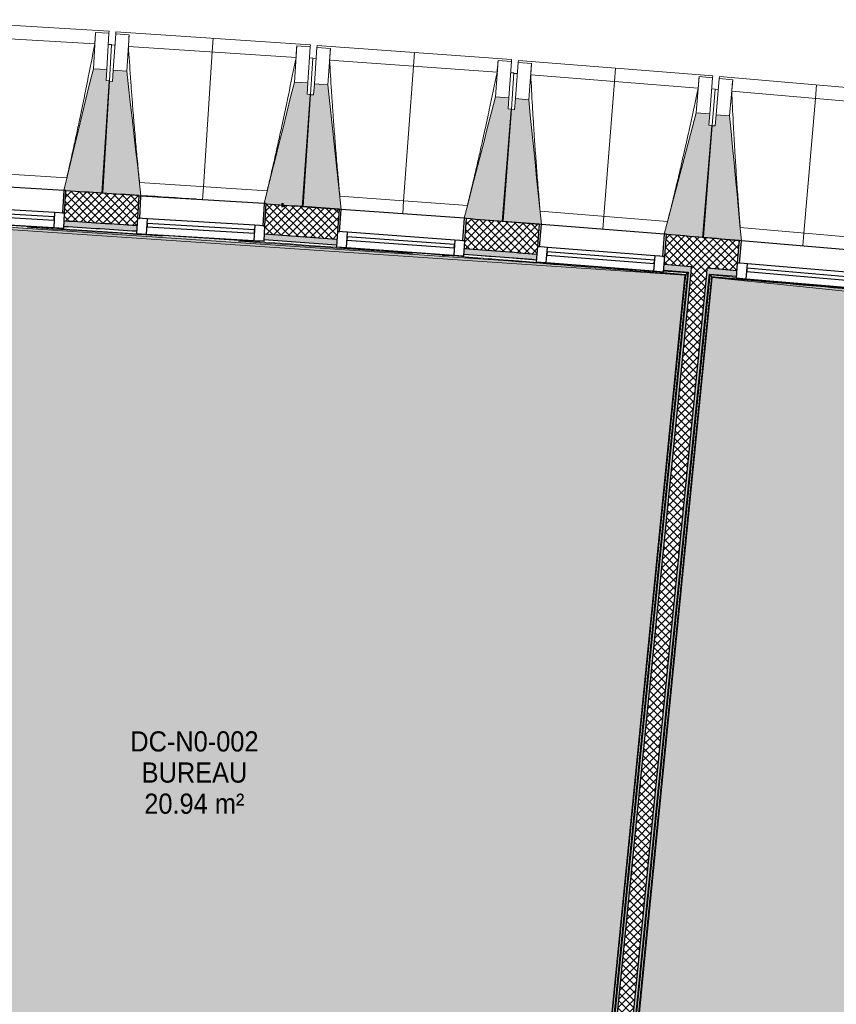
# Model space of a CAD drawing. Header units: millimetres. Extents: x 1909 to 78032, y -36590 to 14615.
# Tile 15 of 68: x 27471 to 31115, y -17998 to -13605. Entities that reach past the tile are written whole.
import ezdxf

# ---------------------------------------------------------------- set-up
doc = ezdxf.new("R2010")
doc.units = ezdxf.units.MM
doc.linetypes.add('Tiret', pattern=[2.5, 1.25, -1.25])
doc.layers.add('A-AREA', color=4, linetype='Tiret', lineweight=100, true_color=0x00ffff)
for name, color, linetype, lineweight in [('A-AREA-IDEN', 7, 'Continuous', 30), ('A-FLOR-HRAL', 7, 'Continuous', 18), ('A-GENM', 7, 'Continuous', 18), ('A-GLAZ', 7, 'Continuous', 25), ('A-WALL', 7, 'Continuous', 25), ('A-WALL-PATT', 7, 'Continuous', 25), ('I-WALL', 7, 'Continuous', 25), ('M-AREA-PATT', 7, 'Continuous', 18), ('S-BEAM', 7, 'Continuous', 18)]:
    doc.layers.add(name, color=color, linetype=linetype, lineweight=lineweight)
doc.styles.add('Arial_1', font='arial.ttf', dxfattribs={"width": 0.9, "height": 90})
pattern_1 = [(45, (0, 0), (-17.67767, 17.67767), []), (135, (0, 0), (-17.67767, -17.67767), [])]

# ---------------------------------------------------------------- blocks, each defined once
blk = doc.blocks.new('XXX_VIDE FENETRE - 550-377501-2021_015_1111_DCE_1_50_N0 FINI_SSI_ZDA_ZDM')
at = {"layer": 'A-GLAZ'}
for p, q in [((-285, 0), (-285, -100)), ((-275, 0), (-285, 0)), ((275, 0), (-275, 0)), ((-275, -100), (-275, 0)), ((285, 0), (275, 0)), ((275, 0), (275, -100)), ((285, -100), (285, 0)), ((-285, -100), (-275, -100)), ((-240, -100), (-285, -100)), ((-285, -100), (-285, -167.5)), ((-240, -167.5), (-240, -100)), ((240, -100), (-240, -100)), ((240, -100), (240, -167.5)), ((285, -100), (240, -100)), ((275, -100), (285, -100)), ((285, -167.5), (285, -100)), ((-285, -167.5), (-240, -167.5)), ((-240, -167.5), (240, -167.5)), ((240, -167.5), (285, -167.5))]:
    blk.add_line(p, q, dxfattribs=at)
at = {"layer": 'A-GLAZ', "color": 173, "true_color": 0x5c63b1}
for p, q in [((240, -120), (-240, -120)), ((-240, -120), (-240, -135)), ((240, -135), (240, -120)), ((-240, -135), (240, -135))]:
    blk.add_line(p, q, dxfattribs=at)
blk = doc.blocks.new('Garde-corps - Garde-corps-505703-2021_015_1111_DCE_1_50_N0 FINI_SSI_ZDA_ZDM')
at = {"layer": 'A-FLOR-HRAL'}
for p, q in [((-14288.8, -14452.6), (-9946.8, -14744.5)), ((-14003.6, -14461.4), (-10204.3, -14716.8)), ((-11030.4, -14657), (-10997.7, -14659.5)), ((-10933.7, -14652.5), (-10909.1, -14654.3)), ((-9946.8, -14744.5), (-10346.7, -18775.8)), ((-9945, -14743), (-10345, -18775.9)), ((-9943.1, -14741.4), (-10341.1, -18754.3)), ((-9935.3, -14734.9), (-10334, -18754.4)), ((-10042.2, -14727.7), (-9935.3, -14734.9)), ((-10041.8, -14723.1), (-9932, -14732.2)), ((-9975.9, -14740.4), (-9945, -14743)), ((-9946.8, -14744.5), (-9946.8, -14744.5))]:
    blk.add_line(p, q, dxfattribs=at)
at = {"layer": 'A-FLOR-HRAL', "flags": 128}
for points in [[(-9946.8, -14744.5), (-9946.8, -14744.5), (-9946.7, -14744.4), (-9946.5, -14744.3), (-9946.3, -14744.1), (-9946.1, -14743.9), (-9945.9, -14743.7), (-9945.6, -14743.5), (-9945.4, -14743.3), (-9945.2, -14743.2), (-9945, -14743)], [(-9943.1, -14741.4), (-9939.2, -14738.1), (-9935.3, -14734.9)], [(-9935.3, -14734.9), (-9935.2, -14734.8), (-9934.8, -14734.5), (-9934.4, -14734.1), (-9933.8, -14733.7), (-9933.2, -14733.2), (-9932.6, -14732.7), (-9932, -14732.2)]]:
    blk.add_lwpolyline(points, dxfattribs=at)
at = {"layer": 'A-FLOR-HRAL'}
for radius, start, end in [(137273, 85.24477, 87.064083), (137269.6, 86.221927, 86.473789), (137283.1, 86.270695, 86.406616), (137269.6, 85.755463, 86.080121), (137283.1, 85.897745, 86.032794), (137269.6, 85.246202, 85.659974), (137283.1, 85.524362, 85.642176)]:
    blk.add_arc((-21322.9, -151541.9), radius, start, end, dxfattribs=at)
blk = doc.blocks.new('Garde-corps - Garde-corps-505843-2021_015_1111_DCE_1_50_N0 FINI_SSI_ZDA_ZDM')
at = {"layer": 'A-FLOR-HRAL'}
for p, q in [((-10233.5, -18764.4), (-9834.6, -14743.3)), ((-10226.9, -18787.6), (-9826.7, -14752.9)), ((-10226.4, -18765.7), (-9828.2, -14751)), ((-10225.2, -18787.8), (-9825.2, -14754.7)), ((-9837.3, -14740.1), (-9718.3, -14750.1)), ((-9834.6, -14743.3), (-9718.7, -14755.3)), ((-9825.2, -14754.7), (-4600.3, -15294.7)), ((-9591.9, -14768.4), (-4588.7, -15285.5))]:
    blk.add_line(p, q, dxfattribs=at)
at = {"layer": 'A-FLOR-HRAL', "flags": 128}
blk.add_lwpolyline([(-9828.2, -14751), (-9831.4, -14747.2), (-9834.6, -14743.3)], dxfattribs=at)
at = {"layer": 'A-FLOR-HRAL'}
for radius, start, end in [(137273, 83.001273, 85.19666), (137271.2, 84.911937, 85.195943), (137269.6, 84.677453, 85.195271)]:
    blk.add_arc((-21322.9, -151541.9), radius, start, end, dxfattribs=at)
for points, knots in [([(-9834.6, -14743.3), (-9834.6, -14743.3), (-9834.6, -14743.3), (-9834.7, -14743.2), (-9834.7, -14743.2), (-9834.8, -14743.1), (-9834.9, -14743), (-9835, -14742.9), (-9835.1, -14742.8), (-9835.2, -14742.7), (-9835.2, -14742.6), (-9835.3, -14742.4), (-9835.5, -14742.3), (-9835.6, -14742.2), (-9835.7, -14742), (-9835.8, -14741.9), (-9835.9, -14741.8), (-9836.1, -14741.6), (-9836.4, -14741.2), (-9836.8, -14740.7), (-9837.1, -14740.3), (-9837.3, -14740.1)], [0, 0, 0, 0, 0.071429, 0.107143, 0.142857, 0.214286, 0.25, 0.285714, 0.321429, 0.357143, 0.392857, 0.428571, 0.464286, 0.5, 0.535714, 0.571429, 0.607143, 0.642857, 0.714286, 0.857143, 1, 1, 1, 1]), ([(-9825.2, -14754.7), (-9825.2, -14754.7), (-9825.2, -14754.6), (-9825.3, -14754.6), (-9825.3, -14754.4), (-9825.5, -14754.3), (-9825.6, -14754.2), (-9825.7, -14754), (-9825.9, -14753.8), (-9826.1, -14753.5), (-9826.3, -14753.4), (-9826.4, -14753.1), (-9826.6, -14753), (-9826.7, -14752.9)], [0.075, 0.075, 0.075, 0.075, 0.15, 0.2125, 0.275, 0.35, 0.425, 0.5, 0.6, 0.7, 0.775, 0.85, 1, 1, 1, 1])]:
    blk.add_open_spline(points, degree=3, knots=knots, dxfattribs=at)
blk = doc.blocks.new('B02_ARC_rvt-1-2021_015_1111_DCE_1_50_N0 FINI_SSI_ZDA_ZDM')
at = {"layer": 'A-WALL-PATT', "lineweight": 18}
h = blk.add_hatch(dxfattribs=at)
h.set_pattern_fill('FP_1', color=256, style=0, pattern_type=2)
h.set_pattern_definition(pattern_1)
h.paths.add_polyline_path([(-2612.4, -15514.6), (-2594.6, -15381.2), (-2906.6, -15338.2), (-2924.2, -15472), (-2750.3, -15495.7)])
h.paths.add_polyline_path([(-3489.2, -15396.8), (-3471.6, -15263), (-3794.6, -15221.1), (-3811.3, -15355), (-3493.4, -15396.3)])
h.paths.add_polyline_path([(-4376.8, -15283.5), (-4360.1, -15149.5), (-4683.3, -15109.7), (-4698.3, -15243.9), (-4380.8, -15283)])
h.paths.add_polyline_path([(-5264.3, -15176.1), (-5249.3, -15041.9), (-5572.8, -15004.2), (-5587.8, -15138.4), (-5268.1, -15175.6)])
h.paths.add_polyline_path([(-6154.1, -15074.2), (-6139.2, -14940), (-6462.9, -14904.4), (-6477, -15038.7), (-6157.7, -15073.8)])
h.paths.add_polyline_path([(-7043.8, -14978.3), (-7030.1, -14843.9), (-7353.6, -14810.5), (-7366.9, -14944.9), (-7047.2, -14977.9)])
h.paths.add_polyline_path([(-7934, -14888.1), (-7921.1, -14753.7), (-8245, -14722.4), (-8256.4, -14856.9), (-7937.2, -14887.8)])
h.paths.add_polyline_path([(-8824, -14803.8), (-8812.5, -14669.3), (-9136.9, -14640.1), (-9148.3, -14774.6), (-8826.9, -14803.6)])
h.paths.add_polyline_path([(-9716.2, -14725.2), (-9704.9, -14590.7), (-10029.3, -14563.6), (-10039.9, -14698.1), (-9718.9, -14725)])
h.paths.add_polyline_path([(-10608, -14652.5), (-10597.7, -14517.9), (-10922.2, -14492.9), (-10931.9, -14627.5), (-10610.6, -14652.3)])
h.paths.add_polyline_path([(-11500.3, -14585.6), (-11490.9, -14450.9), (-11815.5, -14428), (-11823.4, -14562.8), (-11502.7, -14585.4)])
h.paths.add_polyline_path([(-12392.2, -14524.5), (-12384.2, -14389.7), (-12709.2, -14368.9), (-12717.2, -14503.7), (-12394.2, -14524.4)])
h.paths.add_polyline_path([(-13286.1, -14469.2), (-13278.2, -14334.4), (-13603.3, -14315.7), (-13610.4, -14450.5), (-13288, -14469.1)])
h.paths.add_polyline_path([(-14179.6, -14419.7), (-14172.5, -14284.9), (-14497.7, -14268.3), (-14503.9, -14403.2), (-14181.3, -14419.6)])
h.paths.add_polyline_path([(-15073.3, -14376.1), (-15067.1, -14241.2), (-15392.5, -14226.8), (-15397.8, -14361.7), (-15074.8, -14376)])
h.paths.add_polyline_path([(-15967.3, -14338.3), (-15962, -14203.4), (-16287.4, -14191), (-16291.9, -14326), (-15968.6, -14338.2)])
h.paths.add_polyline_path([(-16861.5, -14306.3), (-16857.1, -14171.3), (-17182.6, -14161.1), (-17186.2, -14296.1), (-16862.6, -14306.2)])
h.paths.add_polyline_path([(-17755.9, -14280.1), (-17752.4, -14145.2), (-18078, -14137.1), (-18080.6, -14272.1), (-17756.8, -14280.1)])
h.paths.add_polyline_path([(-18650.5, -14259.8), (-18647.8, -14124.8), (-18973.4, -14118.9), (-18974.8, -14253.9), (-18651.1, -14259.8)])
h.paths.add_polyline_path([(-23343, -14248.6), (-23124.3, -14245.6), (-23126, -14110.6), (-23345.1, -14113.6), (-23343, -14247.7)])
h.paths.add_polyline_path([(-19545.2, -14245.3), (-19543.4, -14110.3), (-19869, -14106.5), (-19869.7, -14241.5), (-19545.6, -14245.3)])
h.paths.add_polyline_path([(-22554.3, -14239.3), (-22229.5, -14236.8), (-22230.4, -14101.8), (-22556, -14104.3), (-22554.3, -14237.9)])
h.paths.add_polyline_path([(-20439.9, -14236.6), (-20439, -14101.6), (-20764.7, -14099.9), (-20764.7, -14234.9), (-20440.2, -14236.6)])
h.paths.add_polyline_path([(-21659.5, -14234.2), (-21334.7, -14233.8), (-21334.7, -14098.8), (-21660.4, -14099.2), (-21659.5, -14233.9)])
at = {"layer": 'A-WALL-PATT', "true_color": 0xdadada}
h = blk.add_hatch(color=254, dxfattribs=at)
h.paths.add_polyline_path([(-2615.8, -15539.3), (-2612.4, -15514.6), (-2924.2, -15472), (-2927.5, -15496.8), (-2768.3, -15518.4)])
h.paths.add_polyline_path([(-3492.5, -15421.6), (-3489.2, -15396.8), (-3811.3, -15355), (-3814.4, -15379.8), (-3493.4, -15421.5)])
h.paths.add_polyline_path([(-4379.9, -15308.3), (-4376.8, -15283.5), (-4500.5, -15268.2), (-4503.4, -15293), (-4380.8, -15308.2)])
h.paths.add_polyline_path([(-4572.9, -15284.4), (-4570, -15259.6), (-4698.3, -15243.9), (-4701.1, -15268.7), (-4579.1, -15283.7)])
h.paths.add_polyline_path([(-5267, -15200.9), (-5264.3, -15176.1), (-5587.8, -15138.4), (-5590.5, -15163.2), (-5268.1, -15200.8)])
h.paths.add_polyline_path([(-6156.9, -15099.1), (-6154.1, -15074.2), (-6477, -15038.7), (-6479.6, -15063.6), (-6157.7, -15099)])
h.paths.add_polyline_path([(-7046.4, -15003.1), (-7043.8, -14978.3), (-7366.9, -14944.9), (-7369.3, -14969.7), (-7047.2, -15003)])
h.paths.add_polyline_path([(-7936.5, -14913), (-7934, -14888.1), (-8256.4, -14856.9), (-8258.5, -14881.8), (-7937.2, -14912.9)])
h.paths.add_polyline_path([(-8826.1, -14828.7), (-8824, -14803.8), (-9148.3, -14774.6), (-9150.4, -14799.5), (-8826.9, -14828.7)])
h.paths.add_polyline_path([(-9718.3, -14750.1), (-9716.2, -14725.2), (-9847.3, -14714.2), (-9849.8, -14739), (-9718.9, -14750.1)])
h.paths.add_polyline_path([(-9919.5, -14733.2), (-9917.1, -14708.3), (-10039.9, -14698.1), (-10041.8, -14723.1), (-9925.8, -14732.7)])
h.paths.add_polyline_path([(-10610, -14677.4), (-10608, -14652.5), (-10931.9, -14627.5), (-10933.3, -14652.5), (-10610.6, -14677.4)])
h.paths.add_polyline_path([(-11502.1, -14610.5), (-11500.3, -14585.6), (-11823.4, -14562.8), (-11824.9, -14587.7), (-11502.7, -14610.5)])
h.paths.add_polyline_path([(-12393.6, -14549.5), (-12392.2, -14524.5), (-12717.2, -14503.7), (-12718.6, -14528.7), (-12394.2, -14549.4)])
h.paths.add_polyline_path([(-13287.6, -14494.1), (-13286.1, -14469.2), (-13610.4, -14450.5), (-13611.7, -14475.5), (-13288, -14494.1)])
h.paths.add_polyline_path([(-14180.9, -14444.7), (-14179.6, -14419.7), (-14311.6, -14412.9), (-14313.7, -14437.8), (-14181.3, -14444.7)])
h.paths.add_polyline_path([(-14383.6, -14434.3), (-14381.6, -14409.3), (-14503.9, -14403.2), (-14505.1, -14428.2), (-14389.9, -14433.9)])
h.paths.add_polyline_path([(-15074.4, -14401), (-15073.3, -14376.1), (-15397.8, -14361.7), (-15398.8, -14386.7), (-15074.8, -14401)])
h.paths.add_polyline_path([(-15968.3, -14363.2), (-15967.3, -14338.3), (-16291.9, -14326), (-16292.7, -14351), (-15968.6, -14363.2)])
h.paths.add_polyline_path([(-16862.3, -14331.3), (-16861.5, -14306.3), (-17186.2, -14296.1), (-17186.8, -14321.1), (-16862.6, -14331.2)])
h.paths.add_polyline_path([(-17756.6, -14305.1), (-17755.9, -14280.1), (-18080.6, -14272.1), (-18081.1, -14297.1), (-17756.8, -14305.1)])
h.paths.add_polyline_path([(-18651, -14284.8), (-18650.5, -14259.8), (-18975.3, -14253.8), (-18975.6, -14278.8), (-18651.1, -14284.8)])
h.paths.add_polyline_path([(-23207.7, -14271.7), (-23124, -14270.6), (-23124.7, -14245.6), (-23208, -14246.7), (-23207.7, -14271.5)])
h.paths.add_polyline_path([(-19545.5, -14270.3), (-19545.6, -14245.3), (-19870, -14241.5), (-19869.7, -14266.5), (-19545.6, -14270.3)])
h.paths.add_polyline_path([(-22554, -14264.3), (-22229.4, -14261.8), (-22229.8, -14236.8), (-22554.3, -14239.3)])
h.paths.add_polyline_path([(-20440.1, -14261.6), (-20440.2, -14236.6), (-20764.7, -14234.9), (-20764.7, -14259.9), (-20440.2, -14261.6)])
h.paths.add_polyline_path([(-21659.4, -14259.2), (-21334.8, -14258.8), (-21334.8, -14233.8), (-21659.5, -14234.2)])
at = {"layer": 'A-WALL-PATT', "lineweight": 18}
h = blk.add_hatch(dxfattribs=at)
h.set_pattern_fill('FP_1', color=256, style=0, pattern_type=2)
h.set_pattern_definition(pattern_1)
h.paths.add_polyline_path([(-10329.6, -19576.4), (-9847.3, -14714.2), (-9917.1, -14708.3), (-10399.3, -19570.7), (-10359.1, -19574)])
at = {"layer": 'A-WALL-PATT', "true_color": 0xdadada}
blk.add_hatch(color=254, dxfattribs=at).paths.add_polyline_path([(-10398.1, -19558.2), (-9919.5, -14733.2), (-9932, -14732.7), (-10410.6, -19557.2)])
at = {"layer": 'A-WALL-PATT', "lineweight": 5, "true_color": 0xdadada}
blk.add_hatch(color=254, dxfattribs=at).paths.add_polyline_path([(-10315.9, -19565), (-9837.3, -14740.1), (-9849.8, -14739.6), (-10328.3, -19564)])
at = {"layer": 'A-AREA'}
blk.add_line((-11747.3, -14432.7), (-11738.3, -14433.4), dxfattribs=at)
at = {"layer": 'A-WALL'}
for p, q in [((-9917.1, -14708.3), (-10039.9, -14698.1)), ((-9919.5, -14733.2), (-9917.1, -14708.3)), ((-10398.1, -19558.2), (-9919.5, -14733.2)), ((-9932, -14732.2), (-10331, -18754.7)), ((-10328.3, -19564), (-9849.8, -14739)), ((-10236.4, -18764.1), (-9837.3, -14740.1)), ((-9849.8, -14739), (-9847.3, -14714.2)), ((-9716.2, -14725.2), (-9847.3, -14714.2))]:
    blk.add_line(p, q, dxfattribs=at)
for start, end in [(86.270759, 86.406656), (85.897741, 86.032902), (85.524359, 85.659891)]:
    blk.add_arc((-21322.9, -151541.9), 137308.1, start, end, dxfattribs=at)
at = {"layer": 'I-WALL'}
blk.add_line((-12384.3, -14391.6), (-12384.2, -14389.7), dxfattribs=at)
at = {"layer": 'I-WALL', "flags": 128}
for points in [[(-10041.8, -14723.1), (-9986.9, -14727.6), (-9932, -14732.2)], [(-9837.3, -14740.1), (-9777.8, -14745.1), (-9718.3, -14750.1)]]:
    blk.add_lwpolyline(points, dxfattribs=at)
at = {"layer": 'I-WALL'}
for radius, start, end in [(137443.1, 86.271104, 86.406868), (137443.1, 86.164982, 86.266982), (137443.1, 85.89772, 86.03348), (137443.1, 85.524338, 85.660104), (137283.1, 86.270695, 86.406617), (137443.1, 85.150956, 85.286722), (137283.1, 85.897745, 86.032794), (137283.1, 85.524362, 85.659852)]:
    blk.add_arc((-21322.9, -151541.9), radius, start, end, dxfattribs=at)
at = {"layer": 'A-FLOR-HRAL', "lineweight": 18}
for name in ['Garde-corps - Garde-corps-505703-2021_015_1111_DCE_1_50_N0 FINI_SSI_ZDA_ZDM', 'Garde-corps - Garde-corps-505843-2021_015_1111_DCE_1_50_N0 FINI_SSI_ZDA_ZDM']:
    blk.add_blockref(name, (0, 0), dxfattribs=at)
at = {"layer": 'A-GLAZ', "lineweight": 18}
for p, rotation in [((-12993.7, -14351.2), 356.6222734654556), ((-12099.8, -14408.4), 356.6222734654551), ((-11206.3, -14471.4), 355.8761407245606), ((-10313.3, -14540.2), 355.5030743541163), ((-9420.8, -14614.9), 355.1300079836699)]:
    blk.add_blockref('XXX_VIDE FENETRE - 550-377501-2021_015_1111_DCE_1_50_N0 FINI_SSI_ZDA_ZDM', p, dxfattribs=dict(at, rotation=rotation))
blk = doc.blocks.new('20_MUR PREFA_01 - Type 1-3119337-2021_015_1111_DCE_1_50_N0 FINI_SSI_ZDA_ZDM')
at = {"layer": 'A-GENM'}
for p, q in [((0, 722.1), (0, 661.4)), ((0, 661.4), (0, 58.5)), ((0, 0.7), (0, 58.5))]:
    blk.add_line(p, q, dxfattribs=at)
blk = doc.blocks.new('B02_DC_STR_rvt-1-2021_015_1111_DCE_1_50_N0 FINI_SSI_ZDA_ZDM')
at = {"layer": 'S-BEAM', "lineweight": 5, "true_color": 0x787878}
for points in [[(-12544.5, -14378.3), (-12515, -13878.3), (-12529.9, -13877.4), (-12527, -13827.5), (-12586.9, -13824), (-12719, -14367.4), (-12709.2, -14367.9), (-12709.2, -14368.6), (-12653, -14371.9)], [(-12374.3, -14391.1), (-12438, -13834.8), (-12497.9, -13830.9), (-12501.2, -13880.8), (-12516.1, -13879.8), (-12548.9, -14379.6), (-12382.2, -14390.5)], [(-11650.8, -14438.5), (-11618.1, -13938.6), (-11633, -13937.7), (-11629.7, -13887.8), (-11689.6, -13883.8), (-11824.8, -14424.6), (-11815.3, -14425.1), (-11815.3, -14427.7), (-11757.5, -14431.5)], [(-11480.8, -14451.6), (-11540.8, -13895.6), (-11600.7, -13891.3), (-11604.2, -13941.2), (-11619.2, -13940.1), (-11655.2, -14439.7), (-11490.7, -14451.6), (-11490.6, -14450.9), (-11488.2, -14451.1)], [(-10757.6, -14504.4), (-10721.5, -14004.8), (-10736.5, -14003.7), (-10732.9, -13953.9), (-10792.8, -13949.6), (-10931.9, -14491.2), (-10922.1, -14491.9), (-10922.1, -14492.6), (-10862.4, -14496.9)], [(-10587.6, -14518.7), (-10644, -13962.3), (-10703.8, -13957.6), (-10707.8, -14007.4), (-10722.7, -14006.3), (-10762, -14505.6), (-10597.5, -14518.6), (-10597.4, -14517.9), (-10594.6, -14518.1)], [(-9864.8, -14576.2), (-9825.5, -14076.8), (-9840.4, -14075.6), (-9836.5, -14025.8), (-9896.3, -14021.1), (-10039, -14561.8), (-10029.2, -14562.6), (-10029.2, -14563.3), (-9967.8, -14568.1)], [(-9694.9, -14591.5), (-9747.7, -14034.8), (-9807.5, -14029.7), (-9811.7, -14079.5), (-9826.7, -14078.3), (-9869.2, -14577.4), (-9704.8, -14591.4), (-9704.7, -14590.7)]]:
    blk.add_hatch(color=8, dxfattribs=at).paths.add_polyline_path(points)
at = {"layer": 'S-BEAM'}
for p, q in [((-12516.9, -13656.7), (-13385.4, -13605.4)), ((-12516.9, -13656.7), (-12517.4, -13665.7)), ((-12580.6, -13713.6), (-13328.8, -13669.5)), ((-12577.3, -13662.2), (-12586.9, -13824)), ((-12577.4, -13662.4), (-12577.3, -13662.2)), ((-12577.3, -13662.2), (-12517.4, -13665.7)), ((-12517.4, -13665.7), (-12527, -13827.5)), ((-12497.9, -13830.9), (-12487.3, -13669.1)), ((-12487.3, -13669.1), (-12486.7, -13660.1)), ((-12487.3, -13669.1), (-12427.4, -13673)), ((-11618.6, -13717), (-12486.7, -13660.1)), ((-12438, -13834.8), (-12427.4, -13673)), ((-12427.4, -13673), (-12427.4, -13673.3)), ((-12505.4, -13716.5), (-12520.4, -13715.6)), ((-12505.4, -13716.5), (-12515, -13878.3)), ((-12490.6, -13719), (-12505.5, -13718)), ((-11682.6, -13773.5), (-12430.5, -13724.5)), ((-11679, -13722.1), (-11689.6, -13883.8)), ((-11679.1, -13722.4), (-11679, -13722.1)), ((-11679, -13722.1), (-11619.1, -13726)), ((-11619.1, -13726), (-11629.7, -13887.8)), ((-11618.6, -13717), (-11619.1, -13726)), ((-11600.7, -13891.3), (-11589, -13729.6)), ((-11589, -13729.6), (-11588.3, -13720.6)), ((-11589, -13729.6), (-11529.2, -13733.9)), ((-10720.6, -13783.2), (-11588.3, -13720.6)), ((-11540.8, -13895.6), (-11529.2, -13733.9)), ((-11529.2, -13733.9), (-11529.1, -13734.2)), ((-11607.4, -13776.9), (-11622.4, -13775.9)), ((-11607.4, -13776.9), (-11618.1, -13938.6)), ((-11592.6, -13779.5), (-11607.5, -13778.4)), ((-10785, -13839.3), (-11532.6, -13785.4)), ((-10781.1, -13787.9), (-10792.8, -13949.6)), ((-10781.1, -13787.9), (-10721.2, -13792.2)), ((-10781.1, -13788.1), (-10781.1, -13787.9)), ((-10720.6, -13783.2), (-10721.2, -13792.2)), ((-10691.1, -13796), (-10690.4, -13787)), ((-9823.1, -13855.2), (-10690.4, -13787)), ((-12527, -13827.5), (-12586.9, -13824)), ((-12529.9, -13877.4), (-12527, -13827.5)), ((-12497.9, -13830.9), (-12501.2, -13880.8)), ((-12438, -13834.8), (-12497.9, -13830.9)), ((-10721.2, -13792.2), (-10732.9, -13953.9)), ((-10703.8, -13957.6), (-10691.1, -13796)), ((-10691.1, -13796), (-10631.3, -13800.7)), ((-10644, -13962.3), (-10631.3, -13800.7)), ((-10631.3, -13800.7), (-10631.3, -13801)), ((-12544.5, -14378.3), (-12515, -13878.3)), ((-12515, -13878.3), (-12529.9, -13877.4)), ((-10709.9, -13843.1), (-10724.8, -13842.1)), ((-10709.9, -13843.1), (-10721.5, -14004.8)), ((-10695, -13845.8), (-10710, -13844.7)), ((-9887.9, -13910.9), (-10635.1, -13852.1)), ((-9883.6, -13859.5), (-9896.3, -14021.1)), ((-9883.7, -13859.8), (-9883.6, -13859.5)), ((-9883.6, -13859.5), (-9823.8, -13864.2)), ((-9823.8, -13864.2), (-9836.5, -14025.8)), ((-9823.1, -13855.2), (-9823.8, -13864.2)), ((-9807.5, -14029.7), (-9793.7, -13868.2)), ((-9793.7, -13868.2), (-9792.9, -13859.2)), ((-9793.7, -13868.2), (-9733.9, -13873.3)), ((-8926.1, -13933), (-9792.9, -13859.2)), ((-9747.7, -14034.8), (-9733.9, -13873.3)), ((-9733.9, -13873.3), (-9733.9, -13873.6)), ((-12516.1, -13879.8), (-12548.9, -14379.6)), ((-12501.2, -13880.8), (-12516.1, -13879.8)), ((-11629.7, -13887.8), (-11689.6, -13883.8)), ((-11633, -13937.7), (-11629.7, -13887.8)), ((-11600.7, -13891.3), (-11604.2, -13941.2)), ((-11540.8, -13895.6), (-11600.7, -13891.3)), ((-9812.8, -13915.2), (-9827.7, -13914.1)), ((-9812.8, -13915.2), (-9825.5, -14076.8)), ((-9798, -13918), (-9812.9, -13916.7)), ((-11619.2, -13940.1), (-11655.2, -14439.7)), ((-11650.8, -14438.5), (-11618.1, -13938.6)), ((-11618.1, -13938.6), (-11633, -13937.7)), ((-11604.2, -13941.2), (-11619.2, -13940.1)), ((-10732.9, -13953.9), (-10792.8, -13949.6)), ((-10736.5, -14003.7), (-10732.9, -13953.9)), ((-10703.8, -13957.6), (-10707.8, -14007.4)), ((-10644, -13962.3), (-10703.8, -13957.6)), ((-8991.2, -13988.3), (-9738.1, -13924.7)), ((-10722.7, -14006.3), (-10762, -14505.6)), ((-10757.6, -14504.4), (-10721.5, -14004.8)), ((-10721.5, -14004.8), (-10736.5, -14003.7)), ((-10707.8, -14007.4), (-10722.7, -14006.3)), ((-9836.5, -14025.8), (-9896.3, -14021.1)), ((-9840.4, -14075.6), (-9836.5, -14025.8)), ((-9807.5, -14029.7), (-9811.7, -14079.5)), ((-9747.7, -14034.8), (-9807.5, -14029.7)), ((-9826.7, -14078.3), (-9869.2, -14577.4)), ((-9864.8, -14576.2), (-9825.5, -14076.8)), ((-9825.5, -14076.8), (-9840.4, -14075.6)), ((-9811.7, -14079.5), (-9826.7, -14078.3)), ((-13275, -14276.6), (-12705.5, -14310.3)), ((-12380.7, -14332), (-11811.4, -14369.3)), ((-12709.3, -14368.6), (-12544.5, -14378.3)), ((-12548.9, -14379.6), (-12374.3, -14391.1)), ((-12099.8, -14408.4), (-12374.3, -14390.4)), ((-11486.7, -14393.2), (-10917.7, -14434.2)), ((-11815.5, -14427.7), (-11650.8, -14438.5)), ((-11655.2, -14439.7), (-11490.7, -14451.6)), ((-10922.2, -14492.6), (-10757.6, -14504.4)), ((-10593.1, -14460.2), (-10024.4, -14505)), ((-10762, -14505.6), (-10597.5, -14518.6)), ((-9700.1, -14533.1), (-9131.6, -14581.5)), ((-10029.3, -14563.2), (-9864.8, -14576.2)), ((-9869.2, -14577.4), (-9704.8, -14591.4))]:
    blk.add_line(p, q, dxfattribs=at)
at = {"layer": 'S-BEAM', "flags": 128}
for points in [[(-12580.6, -13713.6), (-12580, -13703.4), (-12579.3, -13693.2), (-12578.7, -13682.9), (-12578, -13672.7), (-12577.4, -13662.4)], [(-12427.4, -13673.3), (-12428, -13683.5), (-12428.7, -13693.8), (-12429.3, -13704), (-12429.9, -13714.3), (-12430.5, -13724.5)], [(-11682.6, -13773.5), (-11681.9, -13763.3), (-11681.2, -13753.1), (-11680.5, -13742.8), (-11679.8, -13732.6), (-11679.1, -13722.4)], [(-11529.1, -13734.2), (-11529.8, -13744.4), (-11530.5, -13754.7), (-11531.2, -13764.9), (-11531.9, -13775.2), (-11532.6, -13785.4)], [(-10785, -13839.3), (-10784.3, -13829.1), (-10783.5, -13818.8), (-10782.7, -13808.6), (-10781.9, -13798.4), (-10781.1, -13788.1)], [(-12586.9, -13824), (-12603.4, -13892), (-12620, -13960), (-12636.5, -14028), (-12653, -14096), (-12669.6, -14164), (-12686.1, -14232), (-12702.6, -14300), (-12719, -14367.4)], [(-12374.3, -14391.1), (-12382.2, -14321.5), (-12390.2, -14252), (-12398.2, -14182.5), (-12406.1, -14112.9), (-12414.1, -14043.4), (-12422.1, -13973.9), (-12430, -13904.3), (-12438, -13834.8)], [(-10631.3, -13801), (-10632.1, -13811.2), (-10632.8, -13821.4), (-10633.6, -13831.7), (-10634.4, -13841.9), (-10635.1, -13852.1)], [(-9887.9, -13910.9), (-9887.1, -13900.7), (-9886.2, -13890.4), (-9885.4, -13880.2), (-9884.5, -13870), (-9883.7, -13859.8)], [(-9733.9, -13873.6), (-9734.7, -13883.8), (-9735.6, -13894), (-9736.4, -13904.2), (-9737.2, -13914.5), (-9738.1, -13924.7)], [(-11689.6, -13883.8), (-11706.6, -13951.7), (-11723.6, -14019.6), (-11740.6, -14087.5), (-11757.5, -14155.4), (-11774.5, -14223.3), (-11791.5, -14291.2), (-11808.5, -14359.1), (-11824.8, -14424.6)], [(-11480.8, -14451.6), (-11488.2, -14382.7), (-11495.7, -14313.1), (-11503.2, -14243.5), (-11510.7, -14174), (-11518.3, -14104.4), (-11525.8, -14034.8), (-11533.3, -13965.2), (-11540.8, -13895.6)], [(-10792.8, -13949.6), (-10810.2, -14017.3), (-10827.6, -14085.1), (-10845, -14152.9), (-10862.4, -14220.7), (-10879.8, -14288.5), (-10897.3, -14356.3), (-10914.7, -14424.1), (-10931.9, -14491.2)], [(-10587.6, -14518.7), (-10594.6, -14449.7), (-10601.6, -14380.1), (-10608.7, -14310.5), (-10615.8, -14240.8), (-10622.8, -14171.2), (-10629.9, -14101.6), (-10637, -14031.9), (-10644, -13962.3)], [(-9896.3, -14021.1), (-9914.2, -14088.8), (-9932.1, -14156.4), (-9949.9, -14224.1), (-9967.8, -14291.8), (-9985.6, -14359.5), (-10003.5, -14427.1), (-10021.4, -14494.8), (-10039, -14561.8)], [(-9694.9, -14591.5), (-9701.4, -14522.5), (-9708, -14452.9), (-9714.6, -14383.2), (-9721.3, -14313.5), (-9727.9, -14243.8), (-9734.5, -14174.2), (-9741.1, -14104.5), (-9747.7, -14034.8)]]:
    blk.add_lwpolyline(points, dxfattribs=at)
at = {"layer": 'S-BEAM'}
for points, knots in [([(-12705.6, -14310.3), (-12696.1, -14269.1), (-12681.6, -14205.5), (-12662.7, -14119.2), (-12647.1, -14046.1), (-12630.7, -13967.3), (-12607.8, -13854.6), (-12591.3, -13770.1), (-12580.6, -13713.6)], [0.0183438, 0.0183438, 0.0183438, 0.0183438, 0.2222222, 0.3333333, 0.4444444, 0.5833333, 0.7222222, 1, 1, 1, 1]), ([(-12430.5, -13724.5), (-12427.6, -13770.4), (-12423, -13839.2), (-12416.3, -13930.8), (-12410.5, -14005.4), (-12403.9, -14085.6), (-12396.3, -14171.5), (-12388.5, -14253.7), (-12383.1, -14307.2), (-12380.5, -14332)], [0, 0, 0, 0, 0.2222222, 0.3333333, 0.4444444, 0.5833333, 0.7222222, 0.8611111, 0.9816328, 0.9816328, 0.9816328, 0.9816328]), ([(-11811.5, -14369.4), (-11801.7, -14328.3), (-11786.8, -14264.7), (-11767.4, -14178.5), (-11751.3, -14105.6), (-11734.3, -14026.9), (-11710.7, -13914.3), (-11693.7, -13829.9), (-11682.6, -13773.5)], [0.0183438, 0.0183438, 0.0183438, 0.0183438, 0.2222222, 0.3333333, 0.4444444, 0.5833333, 0.7222222, 1, 1, 1, 1]), ([(-11532.6, -13785.4), (-11530, -13831.3), (-11525.9, -13900.1), (-11519.7, -13991.8), (-11514.5, -14066.4), (-11508.4, -14146.6), (-11501.3, -14232.6), (-11494.1, -14314.9), (-11489, -14368.4), (-11486.6, -14393.2)], [0, 0, 0, 0, 0.2222222, 0.3333333, 0.4444444, 0.5833333, 0.7222222, 0.8611111, 0.9816328, 0.9816328, 0.9816328, 0.9816328]), ([(-10917.8, -14434.3), (-10907.7, -14393.2), (-10892.5, -14329.8), (-10872.4, -14243.7), (-10855.8, -14170.9), (-10838.4, -14092.3), (-10814.1, -13979.9), (-10796.5, -13895.6), (-10785, -13839.3)], [0.0183438, 0.0183438, 0.0183438, 0.0183438, 0.2222222, 0.3333333, 0.4444444, 0.5833333, 0.7222222, 1, 1, 1, 1]), ([(-10635.1, -13852.1), (-10632.8, -13898), (-10629.1, -13966.9), (-10623.6, -14058.6), (-10618.8, -14133.2), (-10613.2, -14213.5), (-10606.7, -14299.5), (-10600, -14381.8), (-10595.3, -14435.4), (-10593, -14460.2)], [0, 0, 0, 0, 0.2222222, 0.3333333, 0.4444444, 0.5833333, 0.7222222, 0.8611111, 0.9816328, 0.9816328, 0.9816328, 0.9816328]), ([(-10024.5, -14505), (-10014.2, -14464), (-9998.5, -14400.7), (-9977.9, -14314.7), (-9960.8, -14242), (-9942.9, -14163.5), (-9917.8, -14051.3), (-9899.7, -13967.1), (-9887.9, -13910.9)], [0.0183438, 0.0183438, 0.0183438, 0.0183438, 0.2222222, 0.3333333, 0.4444444, 0.5833333, 0.7222222, 1, 1, 1, 1]), ([(-9738.1, -13924.7), (-9736.1, -13970.6), (-9732.8, -14039.5), (-9727.9, -14131.2), (-9723.6, -14205.9), (-9718.5, -14286.2), (-9712.6, -14372.3), (-9706.4, -14454.6), (-9702, -14508.2), (-9699.9, -14533.1)], [0, 0, 0, 0, 0.2222222, 0.3333333, 0.4444444, 0.5833333, 0.7222222, 0.8611111, 0.9816328, 0.9816328, 0.9816328, 0.9816328])]:
    blk.add_open_spline(points, degree=3, knots=knots, dxfattribs=at)
at = {"layer": 'S-BEAM', "color": 5, "lineweight": 25, "true_color": 0x0000ff}
for p, rotation in [((-12099.9, -14409), 356.249207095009), ((-11206.4, -14472.1), 355.8761407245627), ((-10313.4, -14540.9), 355.5030743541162), ((-9420.8, -14615.6), 355.1300079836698)]:
    blk.add_blockref('20_MUR PREFA_01 - Type 1-3119337-2021_015_1111_DCE_1_50_N0 FINI_SSI_ZDA_ZDM', p, dxfattribs=dict(at, rotation=rotation))
blk = doc.blocks.new('B02_SSI_rvt-1-2021_015_1111_DCE_1_50_N0 FINI_SSI_ZDA_ZDM')
at = {"layer": 'M-AREA-PATT', "true_color": 0x379bff}
h = blk.add_hatch(color=150, dxfattribs=at)
h.paths.add_polyline_path([(-11439.4, -19509.8), (-11440.5, -19507.7), (-11454.6, -19505), (-11455.7, -19504.9), (-11455.6, -19503.6), (-11447.3, -19504.9), (-11439.1, -19506.7), (-11439.2, -19507.7)])
h.paths.add_polyline_path([(-10542.5, -19593.9), (-10541.3, -19586), (-10541.8, -19585.4), (-10544.6, -19583.8), (-10543.4, -19583.2), (-10539.2, -19584.8), (-10523.5, -19585.9), (-10523.6, -19585.2), (-10526.7, -19584.8), (-10522.6, -19539.4), (-10480, -19542.9), (-10480.7, -19551.4), (-10410.6, -19557.2), (-10409.7, -19548.7), (-10423.1, -19546.9), (-10382.7, -19139), (-10427.9, -19134.3), (-10431.9, -19131.4), (-10433, -19129), (-10433.2, -19126.4), (-10432.5, -19123.9), (-10431, -19121.8), (-10425.7, -19119.7), (-10381.1, -19123.4), (-10365.4, -18964.8), (-10410.6, -18960.2), (-10414.6, -18957.3), (-10415.7, -18954.9), (-10415.9, -18952.3), (-10415.2, -18949.8), (-10413.7, -18947.7), (-10408.4, -18945.5), (-10363.9, -18949.3), (-10348.1, -18790.7), (-10393.3, -18786.1), (-10397.4, -18783.1), (-10398.4, -18780.7), (-10398.6, -18778.1), (-10397.9, -18775.6), (-10396.4, -18773.5), (-10391.1, -18771.4), (-10346.6, -18775.2), (-9946.8, -14744.5), (-10718, -14683.4), (-11058.4, -14657), (-11328, -14637.5), (-12075.3, -14584.8), (-12402.2, -14563.3), (-13198.5, -14513.5), (-13339.9, -14505.1), (-14288.8, -14452.8), (-14681.7, -19189.4), (-11496.2, -19454.1), (-11496.2, -19458.6), (-11453.7, -19462.1), (-11457.4, -19506.5), (-11457.4, -19506.5), (-11457.5, -19507.7), (-11460.7, -19507.7), (-11460.7, -19508.4), (-11442.7, -19509.3), (-11440.5, -19508.8), (-11439.4, -19509.8), (-11442.7, -19511.2), (-11443.4, -19519.2), (-11407.1, -19522.2), (-11406.7, -19517.2), (-11383.4, -19519.7), (-11383.4, -19524.2), (-10542.6, -19593.9)])
h.paths.add_polyline_path([(-10520.1, -19584.2), (-10520.4, -19584.2), (-10520.1, -19584.2)])
h.paths.add_polyline_path([(-10544.9, -19584), (-10544.6, -19580.9), (-10532.3, -19580.2), (-10527.8, -19580.7), (-10527.9, -19581.9), (-10532.4, -19581.5), (-10543.5, -19582.2), (-10544.6, -19583.6)])
h.paths.add_polyline_path([(-10527.8, -19580.6), (-11368.8, -19510.8), (-11369.7, -19519.8), (-11421.6, -19515.5), (-11420.9, -19506.5), (-11454.6, -19503.5), (-11451.3, -19463.8), (-11417.5, -19466.6), (-11416.7, -19457.7), (-11364.8, -19462), (-11365.5, -19470.9), (-10524.5, -19540.7), (-10527.8, -19580.2)])
h.paths.add_polyline_path([(-10525.8, -19538.3), (-10530.8, -19536.3), (-10531.7, -19534.8), (-10533.7, -19528.2), (-10530.9, -19523.2), (-10530.7, -19522.8), (-10528.3, -19521.3), (-10522.8, -19521.4), (-10519.3, -19522.8), (-10518.4, -19523.9), (-10516.2, -19530.7), (-10521.2, -19537.9), (-10524.6, -19538.1), (-10525.8, -19538.3)])
h.paths.add_polyline_path([(-10519.3, -19523.5), (-10520, -19523.1), (-10519.3, -19523.5)])
h.paths.add_polyline_path([(-11378.4, -19460.3), (-11401.8, -19457.8), (-11396.9, -19398.6), (-11266.3, -19409.9), (-11267.1, -19414), (-11266.7, -19414), (-11268.1, -19431.6), (-11375.3, -19422.7), (-11378.4, -19460.3)])
h.paths.add_polyline_path([(-11373.9, -19405.1), (-11374.2, -19405.1), (-11374, -19405.1)])
h.paths.add_polyline_path([(-10610, -14677.6), (-10610, -14677.4), (-10610.6, -14677.6)])
h.paths.add_polyline_path([(-11502.1, -14610.6), (-11502.7, -14610.5), (-11502.7, -14610.6)])
h.paths.add_polyline_path([(-12393.6, -14549.5), (-12394.2, -14549.4), (-12394.2, -14549.5)])
h.paths.add_polyline_path([(-13287.6, -14494.2), (-13288, -14494.1), (-13288, -14494.2)])
h.paths.add_polyline_path([(-14180.9, -14444.8), (-14181.3, -14444.7), (-14181.3, -14444.8)])
h = blk.add_hatch(color=150, dxfattribs=at)
h.paths.add_polyline_path([(-10201.1, -19612.5), (-10202.3, -19610.4), (-10216.4, -19607.7), (-10217.5, -19607.6), (-10217.4, -19606.3), (-10209.1, -19607.6), (-10200.9, -19609.4), (-10201, -19610.4)])
h.paths.add_polyline_path([(-7713.5, -19767.3), (-7517.5, -17879), (-4938.3, -18180.6), (-4600.9, -15294.6), (-5922.4, -15139.4), (-6178.9, -15111.2), (-7082.3, -15014), (-7549.6, -14966.2), (-8558.7, -14867.4), (-8682.1, -14856.2), (-9825.2, -14754.7), (-10225.2, -18787.8), (-10179.4, -18792.7), (-10175.3, -18796.5), (-10174.7, -18799), (-10175, -18801.7), (-10176.4, -18804.4), (-10177.9, -18805.8), (-10181.5, -18807.1), (-10185.6, -18806.8), (-10226.7, -18802.9), (-10242.5, -18962), (-10196.6, -18966.8), (-10192.6, -18970.7), (-10192, -18973.2), (-10192.2, -18975.8), (-10193.7, -18978.5), (-10195.2, -18979.9), (-10198.7, -18981.2), (-10202.9, -18981), (-10244, -18977.1), (-10259.8, -19136.1), (-10213.9, -19141), (-10209.9, -19144.8), (-10209.2, -19147.3), (-10209.5, -19150), (-10211, -19152.7), (-10212.5, -19154.1), (-10216.1, -19155.3), (-10220.2, -19155.1), (-10261.3, -19151.2), (-10302.4, -19566.1), (-10259, -19569.8), (-10258.3, -19561.3), (-10215.4, -19564.8), (-10219.1, -19609.2), (-10219.1, -19609.2), (-10219.2, -19610.4), (-10222.5, -19610.4), (-10222.5, -19611.1), (-10204.5, -19612), (-10202.3, -19611.5), (-10201.1, -19612.5), (-10204.5, -19613.9), (-10205.1, -19621.9), (-9363.9, -19691.7), (-9363.5, -19686.7), (-9340.1, -19689.2), (-9340.1, -19693.6), (-9304.2, -19696.6), (-9303, -19688.7), (-9303.5, -19688.1), (-9306.4, -19686.5), (-9305.2, -19685.9), (-9301.7, -19687.5), (-9285.3, -19688.6), (-9285.4, -19687.9), (-9288.4, -19687.5), (-9284.7, -19642), (-9241.8, -19645.6), (-9241.4, -19640.6), (-7713.5, -19767.3)])
h.paths.add_polyline_path([(-9325.1, -19689.4), (-9377.1, -19685), (-9376.4, -19676.1), (-10217.4, -19606.3), (-10214.1, -19566.5), (-9373.1, -19636.2), (-9372.2, -19627.3), (-9320.3, -19631.6), (-9321, -19640.5), (-9287.3, -19643.3), (-9290.6, -19683.2), (-9324.4, -19680.4), (-9325.1, -19689.3)])
h.paths.add_polyline_path([(-9281.9, -19686.9), (-9282.1, -19686.9), (-9281.9, -19686.9)])
h.paths.add_polyline_path([(-9306.6, -19686.7), (-9306.4, -19683.6), (-9290.6, -19683.2), (-9289.6, -19683.4), (-9289.7, -19684.6), (-9294.1, -19684.2), (-9305.2, -19684.9), (-9306.4, -19686.3)])
h.paths.add_polyline_path([(-9335.2, -19629.8), (-9358.5, -19627.3), (-9355.5, -19590.2), (-9462.6, -19581.3), (-9460.8, -19559.2), (-9330.3, -19570.5), (-9331, -19574.5), (-9330.6, -19574.9), (-9335.2, -19629.7)])
h.paths.add_polyline_path([(-9354, -19572.7), (-9354.4, -19572.6), (-9354.2, -19572.7)])
h.paths.add_polyline_path([(-10212.4, -19564.3), (-10217.4, -19562.3), (-10218.5, -19560.4), (-10220.3, -19554.1), (-10216.1, -19547.9), (-10214.9, -19547.3), (-10209.4, -19547.4), (-10205.9, -19548.8), (-10204.5, -19551.3), (-10203, -19557), (-10207.8, -19563.9), (-10209.7, -19563.9), (-10212.3, -19564.3)])
h.paths.add_polyline_path([(-4601.7, -15295.8), (-4601.7, -15295.8), (-4600.9, -15295.2)])
h.paths.add_polyline_path([(-4602.5, -15296.4), (-4602.5, -15296.4), (-4601.7, -15295.8)])
h.paths.add_polyline_path([(-4609.4, -15301.9), (-4609.4, -15301.9), (-4604.4, -15297.9)])
h.paths.add_polyline_path([(-4611.5, -15303.4), (-4611.5, -15303.4), (-4609.4, -15301.9)])
h.paths.add_polyline_path([(-5267.1, -15201.1), (-5267, -15200.9), (-5268.1, -15201)])
h.paths.add_polyline_path([(-6156.9, -15099.3), (-6156.9, -15099.1), (-6157.7, -15099.2)])
h.paths.add_polyline_path([(-7046.4, -15003.3), (-7046.4, -15003.1), (-7047.2, -15003.3)])
h.paths.add_polyline_path([(-7144.3, -14996.2), (-7239.3, -14986.2), (-7166, -14994)])
h.paths.add_polyline_path([(-7936.5, -14913.2), (-7936.5, -14913), (-7937.2, -14913.1)])
h.paths.add_polyline_path([(-8826.1, -14829), (-8826.1, -14828.7), (-8826.9, -14828.9)])
h.paths.add_polyline_path([(-9718.3, -14750.3), (-9718.3, -14750.1), (-9718.9, -14750.3)])

msp = doc.modelspace()

# ---------------------------------------------------------------- block references
at = {"lineweight": 5}
for name in ['B02_DC_STR_rvt-1-2021_015_1111_DCE_1_50_N0 FINI_SSI_ZDA_ZDM', 'B02_ARC_rvt-1-2021_015_1111_DCE_1_50_N0 FINI_SSI_ZDA_ZDM']:
    msp.add_blockref(name, (40386.3, 0), dxfattribs=at)

# ---------------------------------------------------------------- next in the draw order: block references
msp.add_blockref('B02_SSI_rvt-1-2021_015_1111_DCE_1_50_N0 FINI_SSI_ZDA_ZDM', (40386.3, 0), dxfattribs=at)

# ---------------------------------------------------------------- next in the draw order: texts
at = {"layer": 'A-AREA-IDEN', "color": 8, "true_color": 0x808080, "char_height": 90, "attachment_point": 1, "style": 'Arial_1'}
for s, insert, width in [('DC-N0-002', (27964.3, -16779.8), 681.835), ('BUREAU', (28014.9, -16918.7), 562.785), ('20.94 m²', (28026.8, -17057.6), 530.316)]:
    msp.add_mtext(s, dxfattribs=dict(at, insert=insert, width=width))

doc.saveas('drawing.dxf')
